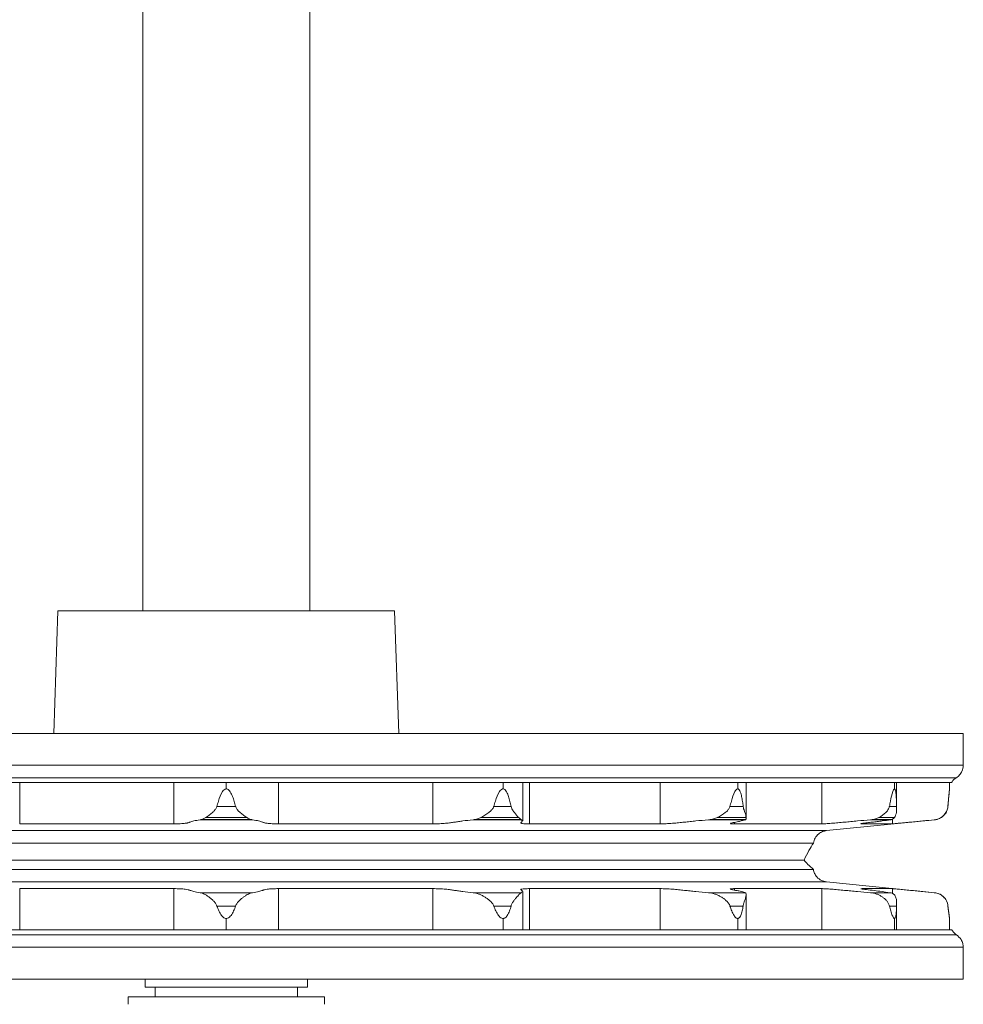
# Model space of a CAD drawing. Header units: millimetres. Extents: x -594 to 506, y -34 to 1753.
# Tile 4 of 8: x -418 to -226, y 1352 to 1553. Entities that reach past the tile are written whole.
import ezdxf

# ---------------------------------------------------------------- set-up
doc = ezdxf.new("R2010")
doc.units = ezdxf.units.MM

msp = doc.modelspace()

# ---------------------------------------------------------------- linework, layer by layer
at = {"color": 7, "linetype": 'Continuous', "lineweight": 15}
for p, q in [((-392.7, 1729.28), (-392.7, 1432.43)), ((-358.7, 1432.43), (-358.7, 1729.28)), ((-409.96, 1432.43), (-410.83, 1407.43)), ((-409.96, 1432.43), (-375.7, 1432.43)), ((-375.7, 1432.43), (-341.45, 1432.43)), ((-340.58, 1407.43), (-341.45, 1432.43)), ((-500.7, 1407.43), (-375.7, 1407.43)), ((-375.7, 1407.43), (-225.7, 1407.43)), ((-225.7, 1400.97), (-225.7, 1407.43)), ((-500.7, 1397.43), (-375.7, 1397.43)), ((-417.75, 1397.43), (-417.75, 1389.03)), ((-386.36, 1397.43), (-386.36, 1389.03)), ((-375.71, 1397.43), (-375.71, 1396.15)), ((-375.71, 1396.15), (-375.7, 1396.15)), ((-375.7, 1397.43), (-228.09, 1397.43)), ((-365.05, 1397.43), (-365.05, 1389.03)), ((-333.66, 1397.43), (-333.66, 1389.03)), ((-319.37, 1397.43), (-319.37, 1396.15)), ((-315.37, 1389.63), (-315.37, 1397.43)), ((-313.98, 1397.43), (-313.98, 1389.03)), ((-287.37, 1397.43), (-287.37, 1389.03)), ((-271.62, 1397.43), (-271.62, 1396.15)), ((-269.9, 1390.23), (-269.9, 1397.43)), ((-254.52, 1397.43), (-254.52, 1389.03)), ((-239.71, 1397.43), (-239.71, 1396.15)), ((-239.27, 1392.04), (-239.27, 1397.43)), ((-228.82, 1392.57), (-228.5, 1396.15)), ((-228.5, 1397.43), (-228.5, 1396.15)), ((-377.61, 1392.57), (-373.8, 1392.57)), ((-321.26, 1392.57), (-317.74, 1392.57)), ((-273.2, 1392.57), (-270.5, 1392.57)), ((-240.74, 1392.57), (-239.28, 1392.57)), ((-381.04, 1389.85), (-370.37, 1389.85)), ((-380.67, 1389.94), (-370.74, 1389.94)), ((-379.86, 1390.32), (-371.55, 1390.32)), ((-325.49, 1389.85), (-315.63, 1389.85)), ((-324.96, 1389.94), (-315.78, 1389.94)), ((-323.87, 1390.32), (-316.2, 1390.32)), ((-315.63, 1389.85), (-315.49, 1389.63)), ((-277.59, 1389.85), (-270.04, 1389.85)), ((-276.97, 1389.94), (-269.95, 1389.94)), ((-275.77, 1390.32), (-269.9, 1390.32)), ((-253.55, 1387.65), (-231.51, 1389.85)), ((-244.62, 1389.85), (-240.53, 1389.85)), ((-244.02, 1389.94), (-240.22, 1389.94)), ((-242.89, 1390.32), (-239.71, 1390.32)), ((-231.61, 1389.85), (-231.51, 1389.85)), ((-231.11, 1389.94), (-231.02, 1389.94)), ((-230.23, 1390.32), (-230.17, 1390.32)), ((-386.36, 1389.03), (-417.75, 1389.03)), ((-333.66, 1389.03), (-365.05, 1389.03)), ((-287.37, 1389.03), (-313.98, 1389.03)), ((-254.52, 1389.03), (-272.3, 1389.03)), ((-240.12, 1389.03), (-246.37, 1389.03)), ((-495.2, 1385.11), (-375.7, 1385.11)), ((-375.7, 1385.11), (-256.21, 1385.11)), ((-493.29, 1381.64), (-375.7, 1381.64)), ((-375.7, 1381.64), (-258.12, 1381.64)), ((-495.2, 1379.75), (-375.7, 1379.75)), ((-375.7, 1379.75), (-256.21, 1379.75)), ((-417.75, 1375.83), (-386.36, 1375.83)), ((-417.75, 1375.83), (-417.75, 1367.43)), ((-386.36, 1375.83), (-386.36, 1367.43)), ((-365.05, 1375.83), (-365.05, 1367.43)), ((-365.05, 1375.83), (-333.66, 1375.83)), ((-333.66, 1375.83), (-333.66, 1367.43)), ((-313.98, 1375.83), (-287.37, 1375.83)), ((-313.98, 1375.83), (-313.98, 1367.43)), ((-287.37, 1375.83), (-287.37, 1367.43)), ((-272.3, 1375.83), (-254.52, 1375.83)), ((-254.52, 1375.83), (-254.52, 1367.43)), ((-231.51, 1375.01), (-253.55, 1377.21)), ((-246.37, 1375.83), (-240.12, 1375.83)), ((-381.04, 1375.01), (-370.37, 1375.01)), ((-325.49, 1375.01), (-315.63, 1375.01)), ((-315.46, 1375.22), (-315.63, 1375.01)), ((-315.37, 1367.43), (-315.37, 1375.22)), ((-277.59, 1375.01), (-270.04, 1375.01)), ((-269.9, 1367.43), (-269.9, 1374.63)), ((-244.62, 1375.01), (-240.53, 1375.01)), ((-377.61, 1372.29), (-373.8, 1372.29)), ((-321.26, 1372.29), (-317.74, 1372.29)), ((-273.2, 1372.29), (-270.5, 1372.29)), ((-240.74, 1372.29), (-239.28, 1372.29)), ((-239.27, 1367.43), (-239.27, 1372.85)), ((-228.83, 1372.29), (-228.82, 1372.29)), ((-228.5, 1369.75), (-228.82, 1372.29)), ((-375.71, 1369.75), (-375.71, 1367.43)), ((-319.37, 1369.75), (-319.37, 1367.43)), ((-271.62, 1369.75), (-271.62, 1367.43)), ((-239.71, 1369.75), (-239.71, 1367.43)), ((-228.5, 1369.75), (-228.5, 1367.43)), ((-500.7, 1367.43), (-375.7, 1367.43)), ((-375.7, 1367.43), (-228.01, 1367.43)), ((-500.7, 1366.43), (-375.7, 1366.43)), ((-375.7, 1366.43), (-227.11, 1366.43)), ((-225.7, 1357.43), (-225.7, 1363.89)), ((-500.7, 1357.43), (-375.7, 1357.43)), ((-392.2, 1357.43), (-392.2, 1355.78)), ((-375.7, 1357.43), (-225.7, 1357.43)), ((-359.2, 1355.78), (-359.2, 1357.43)), ((-392.2, 1355.78), (-375.7, 1355.78)), ((-390.2, 1355.78), (-390.2, 1353.78)), ((-375.7, 1355.78), (-359.2, 1355.78)), ((-361.2, 1353.78), (-361.2, 1355.78)), ((-395.7, 1353.78), (-395.7, 1352.28)), ((-395.7, 1353.78), (-375.7, 1353.78)), ((-375.7, 1353.78), (-355.7, 1353.78)), ((-355.7, 1352.28), (-355.7, 1353.78))]:
    msp.add_line(p, q, dxfattribs=at)
at = {"color": 8, "linetype": 'Continuous', "lineweight": 15}
for p, q in [((-500.7, 1400.97), (-375.7, 1400.97)), ((-375.7, 1400.97), (-225.7, 1400.97)), ((-500.7, 1398.43), (-375.7, 1398.43)), ((-375.7, 1398.43), (-227.11, 1398.43)), ((-228.83, 1392.57), (-228.82, 1392.57)), ((-240.12, 1390), (-240.12, 1389.03)), ((-497.86, 1387.65), (-375.7, 1387.65)), ((-375.7, 1387.65), (-253.55, 1387.65)), ((-272.3, 1389.32), (-272.3, 1389.03)), ((-497.86, 1377.21), (-375.7, 1377.21)), ((-375.7, 1377.21), (-253.55, 1377.21)), ((-272.3, 1375.83), (-272.3, 1375.54)), ((-240.12, 1375.83), (-240.12, 1374.79)), ((-231.61, 1375.01), (-231.51, 1375.01)), ((-500.7, 1363.89), (-375.7, 1363.89)), ((-375.7, 1363.89), (-225.7, 1363.89))]:
    msp.add_line(p, q, dxfattribs=at)
at = {"color": 7, "linetype": 'Continuous', "lineweight": 15, "flags": 128}
msp.add_lwpolyline([(-228.5, 1396.15), (-228.5, 1396.15)], dxfattribs=at)
at = {"color": 7, "linetype": 'Continuous', "lineweight": 15}
for points, knots in [([(-227.11, 1398.43), (-226.88, 1398.6), (-226.42, 1398.95), (-225.85, 1399.82), (-225.76, 1400.54), (-225.7, 1400.97)], [0, 0, 0, 0, 0.287212, 0.575154, 1, 1, 1, 1]), ([(-228.09, 1397.39), (-228.06, 1397.46), (-227.85, 1397.89), (-227.45, 1398.19), (-227.11, 1398.43)], [0, 0, 0, 0, 0.161151, 1, 1, 1, 1]), ([(-375.71, 1396.15), (-375.77, 1396.14), (-375.93, 1396.12), (-376.21, 1395.94), (-376.82, 1395.18), (-377.23, 1393.98), (-377.51, 1392.94), (-377.61, 1392.57)], [0, 0, 0, 0, 0.048597, 0.111797, 0.228893, 0.731518, 1, 1, 1, 1]), ([(-375.7, 1396.15), (-375.61, 1396.15), (-375.53, 1396.12), (-375.37, 1396.05), (-375.29, 1395.99), (-375.1, 1395.81), (-374.99, 1395.67), (-374.8, 1395.37), (-374.71, 1395.22), (-374.56, 1394.9), (-374.49, 1394.74), (-374.3, 1394.26), (-374.19, 1393.92), (-373.98, 1393.25), (-373.89, 1392.91), (-373.8, 1392.57)], [0, 0, 0, 0, 0.0625, 0.0625, 0.125, 0.125, 0.25, 0.25, 0.375, 0.375, 0.5, 0.5, 0.75, 0.75, 1, 1, 1, 1]), ([(-319.37, 1396.15), (-319.44, 1396.14), (-319.58, 1396.12), (-319.85, 1395.94), (-320.43, 1395.18), (-320.85, 1393.98), (-321.15, 1392.94), (-321.26, 1392.57)], [0, 0, 0, 0, 0.048597, 0.111797, 0.228893, 0.731518, 1, 1, 1, 1]), ([(-319.37, 1396.15), (-319.29, 1396.15), (-319.21, 1396.12), (-319.07, 1396.05), (-319, 1395.99), (-318.82, 1395.81), (-318.73, 1395.67), (-318.56, 1395.37), (-318.49, 1395.22), (-318.36, 1394.9), (-318.3, 1394.74), (-318.14, 1394.26), (-318.05, 1393.92), (-317.88, 1393.25), (-317.81, 1392.91), (-317.74, 1392.57)], [0, 0, 0, 0, 0.0625, 0.0625, 0.125, 0.125, 0.25, 0.25, 0.375, 0.375, 0.5, 0.5, 0.75, 0.75, 1, 1, 1, 1]), ([(-271.62, 1396.15), (-271.67, 1396.14), (-271.78, 1396.12), (-271.99, 1395.94), (-272.47, 1395.18), (-272.83, 1393.98), (-273.1, 1392.94), (-273.2, 1392.57)], [0, 0, 0, 0, 0.048596, 0.111797, 0.228893, 0.731518, 1, 1, 1, 1]), ([(-271.62, 1396.15), (-271.56, 1396.15), (-271.49, 1396.12), (-271.39, 1396.05), (-271.34, 1395.99), (-271.21, 1395.81), (-271.14, 1395.67), (-271.03, 1395.37), (-270.98, 1395.22), (-270.89, 1394.9), (-270.85, 1394.74), (-270.75, 1394.26), (-270.69, 1393.92), (-270.59, 1393.25), (-270.54, 1392.91), (-270.5, 1392.57)], [0, 0, 0, 0, 0.0625, 0.0625, 0.125, 0.125, 0.25, 0.25, 0.375, 0.375, 0.5, 0.5, 0.75, 0.75, 1, 1, 1, 1]), ([(-239.71, 1396.15), (-239.74, 1396.14), (-239.8, 1396.12), (-239.92, 1395.94), (-240.22, 1395.18), (-240.47, 1393.98), (-240.67, 1392.94), (-240.74, 1392.57)], [0, 0, 0, 0, 0.048597, 0.111797, 0.228893, 0.731519, 1, 1, 1, 1]), ([(-239.71, 1396.15), (-239.68, 1396.15), (-239.64, 1396.12), (-239.59, 1396.05), (-239.57, 1395.99), (-239.5, 1395.81), (-239.48, 1395.67), (-239.43, 1395.37), (-239.41, 1395.22), (-239.38, 1394.9), (-239.36, 1394.74), (-239.33, 1394.26), (-239.32, 1393.92), (-239.29, 1393.25), (-239.29, 1392.91), (-239.28, 1392.57)], [0, 0, 0, 0, 0.0625, 0.0625, 0.125, 0.125, 0.25, 0.25, 0.375, 0.375, 0.5, 0.5, 0.75, 0.75, 1, 1, 1, 1]), ([(-228.5, 1396.15), (-228.51, 1396.14), (-228.51, 1396.12), (-228.52, 1395.94), (-228.59, 1395.18), (-228.7, 1393.98), (-228.8, 1392.94), (-228.83, 1392.57)], [0, 0, 0, 0, 0.048597, 0.111797, 0.228893, 0.731518, 1, 1, 1, 1]), ([(-379.86, 1390.32), (-379.41, 1390.62), (-378.78, 1391.04), (-378.04, 1391.8), (-377.72, 1392.23), (-377.63, 1392.5), (-377.61, 1392.57)], [0, 0, 0, 0, 0.5410365, 0.7624638, 0.9357988, 1, 1, 1, 1]), ([(-371.55, 1390.32), (-372, 1390.62), (-372.63, 1391.04), (-373.37, 1391.8), (-373.69, 1392.23), (-373.78, 1392.5), (-373.8, 1392.57)], [0, 0, 0, 0, 0.5410365, 0.7624638, 0.9357988, 1, 1, 1, 1]), ([(-323.87, 1390.32), (-323.32, 1390.62), (-322.54, 1391.04), (-321.72, 1391.8), (-321.38, 1392.23), (-321.28, 1392.5), (-321.26, 1392.57)], [0, 0, 0, 0, 0.541036, 0.762463, 0.935799, 1, 1, 1, 1]), ([(-316.2, 1390.32), (-316.47, 1390.62), (-316.86, 1391.04), (-317.41, 1391.8), (-317.65, 1392.23), (-317.72, 1392.5), (-317.74, 1392.57)], [0, 0, 0, 0, 0.541035, 0.762464, 0.935798, 1, 1, 1, 1]), ([(-275.77, 1390.32), (-275.2, 1390.62), (-274.39, 1391.04), (-273.62, 1391.8), (-273.3, 1392.23), (-273.22, 1392.5), (-273.2, 1392.57)], [0, 0, 0, 0, 0.541037, 0.762463, 0.935798, 1, 1, 1, 1]), ([(-269.9, 1390.32), (-269.96, 1390.62), (-270.04, 1391.04), (-270.32, 1391.8), (-270.45, 1392.23), (-270.49, 1392.5), (-270.5, 1392.57)], [0, 0, 0, 0, 0.541037, 0.762463, 0.935798, 1, 1, 1, 1]), ([(-242.89, 1390.32), (-242.38, 1390.62), (-241.67, 1391.04), (-241.06, 1391.8), (-240.82, 1392.23), (-240.76, 1392.5), (-240.74, 1392.57)], [0, 0, 0, 0, 0.541035, 0.762464, 0.935798, 1, 1, 1, 1]), ([(-239.71, 1390.32), (-239.55, 1390.62), (-239.31, 1391.04), (-239.27, 1391.8), (-239.28, 1392.23), (-239.28, 1392.5), (-239.28, 1392.57)], [0, 0, 0, 0, 0.541036, 0.762463, 0.935799, 1, 1, 1, 1]), ([(-230.23, 1390.32), (-229.86, 1390.62), (-229.35, 1391.04), (-228.99, 1391.8), (-228.87, 1392.23), (-228.84, 1392.5), (-228.83, 1392.57)], [0, 0, 0, 0, 0.5410365, 0.7624638, 0.9357988, 1, 1, 1, 1]), ([(-230.17, 1390.32), (-229.96, 1390.48), (-229.55, 1390.8), (-229.02, 1391.56), (-228.89, 1392.19), (-228.82, 1392.57)], [0, 0, 0, 0, 0.288653, 0.575634, 1, 1, 1, 1]), ([(-381.04, 1389.85), (-381.55, 1389.78), (-381.96, 1389.7), (-382.44, 1389.58), (-382.59, 1389.54), (-382.85, 1389.46), (-382.96, 1389.41), (-383.14, 1389.35), (-383.2, 1389.33), (-383.32, 1389.29), (-383.39, 1389.27), (-383.53, 1389.23), (-383.6, 1389.21), (-383.79, 1389.17), (-383.91, 1389.15), (-384.17, 1389.12), (-384.33, 1389.1), (-384.68, 1389.07), (-384.87, 1389.06), (-385.27, 1389.05), (-385.48, 1389.04), (-385.91, 1389.03), (-386.13, 1389.03), (-386.36, 1389.03)], [0, 0, 0, 0, 0.25, 0.25, 0.375, 0.375, 0.5, 0.5, 0.5625, 0.5625, 0.625, 0.625, 0.6875, 0.6875, 0.75, 0.75, 0.8125, 0.8125, 0.875, 0.875, 0.9375, 0.9375, 1, 1, 1, 1]), ([(-381.04, 1389.85), (-380.99, 1389.86), (-380.91, 1389.87), (-380.78, 1389.9), (-380.71, 1389.93), (-380.67, 1389.94)], [0, 0, 0, 0, 0.401834, 0.700673, 1, 1, 1, 1]), ([(-380.67, 1389.94), (-380.57, 1389.98), (-380.4, 1390.06), (-380.12, 1390.18), (-379.95, 1390.28), (-379.86, 1390.32)], [0, 0, 0, 0, 0.374865, 0.686913, 1, 1, 1, 1]), ([(-370.74, 1389.94), (-370.84, 1389.98), (-371.01, 1390.06), (-371.29, 1390.18), (-371.46, 1390.28), (-371.55, 1390.32)], [0, 0, 0, 0, 0.374865, 0.686913, 1, 1, 1, 1]), ([(-370.37, 1389.85), (-370.42, 1389.86), (-370.5, 1389.87), (-370.63, 1389.9), (-370.7, 1389.93), (-370.74, 1389.94)], [0, 0, 0, 0, 0.401834, 0.700673, 1, 1, 1, 1]), ([(-370.37, 1389.85), (-369.86, 1389.78), (-369.45, 1389.7), (-368.96, 1389.58), (-368.82, 1389.54), (-368.56, 1389.46), (-368.45, 1389.41), (-368.27, 1389.35), (-368.21, 1389.33), (-368.09, 1389.29), (-368.02, 1389.27), (-367.88, 1389.23), (-367.81, 1389.21), (-367.62, 1389.17), (-367.5, 1389.15), (-367.24, 1389.12), (-367.08, 1389.1), (-366.73, 1389.07), (-366.54, 1389.06), (-366.14, 1389.05), (-365.93, 1389.04), (-365.5, 1389.03), (-365.28, 1389.03), (-365.05, 1389.03)], [0, 0, 0, 0, 0.25, 0.25, 0.375, 0.375, 0.5, 0.5, 0.5625, 0.5625, 0.625, 0.625, 0.6875, 0.6875, 0.75, 0.75, 0.8125, 0.8125, 0.875, 0.875, 0.9375, 0.9375, 1, 1, 1, 1]), ([(-325.49, 1389.85), (-326.24, 1389.78), (-326.92, 1389.7), (-327.84, 1389.58), (-328.13, 1389.54), (-328.69, 1389.46), (-328.97, 1389.41), (-329.38, 1389.35), (-329.51, 1389.33), (-329.79, 1389.29), (-329.93, 1389.27), (-330.22, 1389.23), (-330.37, 1389.21), (-330.69, 1389.17), (-330.87, 1389.15), (-331.26, 1389.12), (-331.46, 1389.1), (-331.89, 1389.07), (-332.11, 1389.06), (-332.56, 1389.05), (-332.79, 1389.04), (-333.23, 1389.03), (-333.45, 1389.03), (-333.66, 1389.03)], [0, 0, 0, 0, 0.25, 0.25, 0.375, 0.375, 0.5, 0.5, 0.5625, 0.5625, 0.625, 0.625, 0.6875, 0.6875, 0.75, 0.75, 0.8125, 0.8125, 0.875, 0.875, 0.9375, 0.9375, 1, 1, 1, 1]), ([(-325.49, 1389.85), (-325.42, 1389.86), (-325.3, 1389.87), (-325.12, 1389.9), (-325.01, 1389.93), (-324.96, 1389.94)], [0, 0, 0, 0, 0.401822, 0.700667, 1, 1, 1, 1]), ([(-324.96, 1389.94), (-324.82, 1389.98), (-324.58, 1390.06), (-324.21, 1390.18), (-323.98, 1390.28), (-323.87, 1390.32)], [0, 0, 0, 0, 0.374867, 0.686914, 1, 1, 1, 1]), ([(-315.78, 1389.94), (-315.83, 1389.98), (-315.91, 1390.06), (-316.05, 1390.18), (-316.15, 1390.28), (-316.2, 1390.32)], [0, 0, 0, 0, 0.374865, 0.686909, 1, 1, 1, 1]), ([(-315.43, 1389.53), (-315.5, 1389.46), (-315.64, 1389.34), (-315.87, 1389.17), (-315.45, 1389.08), (-314.82, 1389.04), (-314.26, 1389.03), (-313.98, 1389.03)], [0, 0, 0, 0, 0.315013, 0.576446, 0.71863, 0.860119, 1, 1, 1, 1]), ([(-315.63, 1389.85), (-315.65, 1389.86), (-315.68, 1389.87), (-315.73, 1389.9), (-315.77, 1389.93), (-315.78, 1389.94)], [0, 0, 0, 0, 0.401825, 0.700679, 1, 1, 1, 1]), ([(-277.59, 1389.85), (-278.47, 1389.78), (-279.3, 1389.7), (-280.52, 1389.58), (-280.91, 1389.54), (-281.7, 1389.46), (-282.08, 1389.41), (-282.66, 1389.35), (-282.85, 1389.33), (-283.24, 1389.29), (-283.44, 1389.27), (-283.83, 1389.23), (-284.03, 1389.21), (-284.45, 1389.17), (-284.67, 1389.15), (-285.11, 1389.12), (-285.33, 1389.1), (-285.77, 1389.07), (-285.99, 1389.06), (-286.42, 1389.05), (-286.62, 1389.04), (-287.01, 1389.03), (-287.2, 1389.03), (-287.37, 1389.03)], [0, 0, 0, 0, 0.25, 0.25, 0.375, 0.375, 0.5, 0.5, 0.5625, 0.5625, 0.625, 0.625, 0.6875, 0.6875, 0.75, 0.75, 0.8125, 0.8125, 0.875, 0.875, 0.9375, 0.9375, 1, 1, 1, 1]), ([(-277.59, 1389.85), (-277.51, 1389.86), (-277.36, 1389.87), (-277.15, 1389.9), (-277.03, 1389.93), (-276.97, 1389.94)], [0, 0, 0, 0, 0.401831, 0.700673, 1, 1, 1, 1]), ([(-276.97, 1389.94), (-276.82, 1389.98), (-276.54, 1390.06), (-276.14, 1390.18), (-275.9, 1390.28), (-275.77, 1390.32)], [0, 0, 0, 0, 0.374866, 0.686914, 1, 1, 1, 1]), ([(-270.04, 1389.85), (-270.38, 1389.74), (-270.94, 1389.58), (-272.21, 1389.34), (-273.07, 1389.18), (-273.08, 1389.12), (-273.08, 1389.11)], [0, 0, 0, 0, 0.437145, 0.702427, 0.922587, 1, 1, 1, 1]), ([(-270.04, 1389.85), (-270.02, 1389.86), (-270, 1389.87), (-269.97, 1389.9), (-269.96, 1389.93), (-269.95, 1389.94)], [0, 0, 0, 0, 0.401831, 0.700673, 1, 1, 1, 1]), ([(-269.95, 1389.94), (-269.94, 1389.98), (-269.91, 1390.06), (-269.89, 1390.18), (-269.9, 1390.28), (-269.9, 1390.32)], [0, 0, 0, 0, 0.374866, 0.686914, 1, 1, 1, 1]), ([(-244.62, 1389.85), (-245.49, 1389.78), (-246.37, 1389.7), (-247.69, 1389.58), (-248.13, 1389.54), (-249.01, 1389.46), (-249.45, 1389.41), (-250.11, 1389.35), (-250.33, 1389.33), (-250.77, 1389.29), (-250.99, 1389.27), (-251.43, 1389.23), (-251.65, 1389.21), (-252.1, 1389.17), (-252.32, 1389.15), (-252.75, 1389.12), (-252.96, 1389.1), (-253.35, 1389.07), (-253.53, 1389.06), (-253.86, 1389.05), (-254.02, 1389.04), (-254.3, 1389.03), (-254.42, 1389.03), (-254.52, 1389.03)], [0, 0, 0, 0, 0.25, 0.25, 0.375, 0.375, 0.5, 0.5, 0.5625, 0.5625, 0.625, 0.625, 0.6875, 0.6875, 0.75, 0.75, 0.8125, 0.8125, 0.875, 0.875, 0.9375, 0.9375, 1, 1, 1, 1]), ([(-240.53, 1389.85), (-241.01, 1389.78), (-241.58, 1389.7), (-242.53, 1389.58), (-242.86, 1389.54), (-243.55, 1389.46), (-243.9, 1389.41), (-244.42, 1389.35), (-244.59, 1389.33), (-244.94, 1389.29), (-245.11, 1389.27), (-245.45, 1389.23), (-245.61, 1389.21), (-245.91, 1389.17), (-246.04, 1389.15), (-246.27, 1389.12), (-246.36, 1389.1), (-246.48, 1389.07), (-246.51, 1389.06), (-246.54, 1389.05), (-246.54, 1389.04), (-246.48, 1389.03), (-246.44, 1389.03), (-246.37, 1389.03)], [0, 0, 0, 0, 0.25, 0.25, 0.375, 0.375, 0.5, 0.5, 0.5625, 0.5625, 0.625, 0.625, 0.6875, 0.6875, 0.75, 0.75, 0.8125, 0.8125, 0.875, 0.875, 0.9375, 0.9375, 1, 1, 1, 1]), ([(-244.62, 1389.85), (-244.54, 1389.86), (-244.4, 1389.87), (-244.19, 1389.9), (-244.08, 1389.93), (-244.02, 1389.94)], [0, 0, 0, 0, 0.401825, 0.700679, 1, 1, 1, 1]), ([(-244.02, 1389.94), (-243.87, 1389.98), (-243.61, 1390.06), (-243.23, 1390.18), (-243, 1390.28), (-242.89, 1390.32)], [0, 0, 0, 0, 0.374865, 0.686909, 1, 1, 1, 1]), ([(-240.53, 1389.85), (-240.49, 1389.86), (-240.41, 1389.87), (-240.31, 1389.9), (-240.25, 1389.93), (-240.22, 1389.94)], [0, 0, 0, 0, 0.401822, 0.700667, 1, 1, 1, 1]), ([(-240.22, 1389.94), (-240.15, 1389.98), (-240.02, 1390.06), (-239.85, 1390.18), (-239.76, 1390.28), (-239.71, 1390.32)], [0, 0, 0, 0, 0.374867, 0.686914, 1, 1, 1, 1]), ([(-231.61, 1389.85), (-232.34, 1389.78), (-233.12, 1389.7), (-234.35, 1389.58), (-234.77, 1389.54), (-235.62, 1389.46), (-236.04, 1389.41), (-236.68, 1389.35), (-236.9, 1389.33), (-237.32, 1389.29), (-237.54, 1389.27), (-237.95, 1389.23), (-238.16, 1389.21), (-238.56, 1389.17), (-238.76, 1389.15), (-239.11, 1389.12), (-239.27, 1389.1), (-239.55, 1389.07), (-239.67, 1389.06), (-239.86, 1389.05), (-239.94, 1389.04), (-240.06, 1389.03), (-240.11, 1389.03), (-240.12, 1389.03)], [0, 0, 0, 0, 0.25, 0.25, 0.375, 0.375, 0.5, 0.5, 0.5625, 0.5625, 0.625, 0.625, 0.6875, 0.6875, 0.75, 0.75, 0.8125, 0.8125, 0.875, 0.875, 0.9375, 0.9375, 1, 1, 1, 1]), ([(-231.61, 1389.85), (-231.54, 1389.86), (-231.42, 1389.87), (-231.25, 1389.9), (-231.16, 1389.93), (-231.11, 1389.94)], [0, 0, 0, 0, 0.401834, 0.700673, 1, 1, 1, 1]), ([(-231.51, 1389.85), (-231.42, 1389.86), (-231.26, 1389.88), (-231.1, 1389.92), (-231.02, 1389.94)], [0, 0, 0, 0, 0.553656, 1, 1, 1, 1]), ([(-231.11, 1389.94), (-230.99, 1389.98), (-230.78, 1390.06), (-230.48, 1390.18), (-230.31, 1390.28), (-230.23, 1390.32)], [0, 0, 0, 0, 0.374865, 0.686913, 1, 1, 1, 1]), ([(-231.02, 1389.94), (-230.86, 1390), (-230.57, 1390.11), (-230.29, 1390.26), (-230.17, 1390.32)], [0, 0, 0, 0, 0.5595846, 1, 1, 1, 1]), ([(-273.1, 1389.09), (-273.03, 1389.07), (-272.89, 1389.04), (-272.5, 1389.03), (-272.3, 1389.03)], [0, 0, 0, 0, 0.502852, 1, 1, 1, 1]), ([(-256.21, 1385.11), (-256.12, 1385.46), (-255.93, 1386.18), (-255.23, 1386.98), (-254.39, 1387.49), (-253.82, 1387.59), (-253.55, 1387.65)], [0, 0, 0, 0, 0.2731636, 0.5616786, 0.7868336, 1, 1, 1, 1]), ([(-258.12, 1381.64), (-257.8, 1382.31), (-257.22, 1383.5), (-256.52, 1384.61), (-256.21, 1385.11)], [0, 0, 0, 0, 0.559996, 1, 1, 1, 1]), ([(-256.21, 1379.75), (-256.59, 1380.09), (-257.26, 1380.68), (-257.86, 1381.35), (-258.12, 1381.64)], [0, 0, 0, 0, 0.5599962, 1, 1, 1, 1]), ([(-253.55, 1377.21), (-253.9, 1377.29), (-254.63, 1377.44), (-255.47, 1378.11), (-256.02, 1378.91), (-256.15, 1379.48), (-256.21, 1379.75)], [0, 0, 0, 0, 0.273156, 0.561674, 0.786833, 1, 1, 1, 1]), ([(-386.36, 1375.83), (-386.13, 1375.83), (-385.91, 1375.83), (-385.49, 1375.82), (-385.28, 1375.81), (-384.88, 1375.79), (-384.69, 1375.78), (-384.34, 1375.76), (-384.18, 1375.74), (-383.77, 1375.69), (-383.6, 1375.65), (-383.39, 1375.59), (-383.32, 1375.57), (-383.2, 1375.53), (-383.14, 1375.51), (-382.97, 1375.44), (-382.85, 1375.4), (-382.59, 1375.32), (-382.45, 1375.28), (-381.96, 1375.16), (-381.55, 1375.08), (-381.04, 1375.01)], [0, 0, 0, 0, 0.0625, 0.0625, 0.125, 0.125, 0.1875, 0.1875, 0.25, 0.25, 0.375, 0.375, 0.4375, 0.4375, 0.5, 0.5, 0.625, 0.625, 0.75, 0.75, 1, 1, 1, 1]), ([(-365.05, 1375.83), (-365.28, 1375.83), (-365.49, 1375.83), (-365.92, 1375.82), (-366.13, 1375.81), (-366.53, 1375.79), (-366.72, 1375.78), (-367.07, 1375.76), (-367.23, 1375.74), (-367.64, 1375.69), (-367.81, 1375.65), (-368.02, 1375.59), (-368.09, 1375.57), (-368.21, 1375.53), (-368.27, 1375.51), (-368.44, 1375.44), (-368.56, 1375.4), (-368.82, 1375.32), (-368.96, 1375.28), (-369.45, 1375.16), (-369.86, 1375.08), (-370.37, 1375.01)], [0, 0, 0, 0, 0.0625, 0.0625, 0.125, 0.125, 0.1875, 0.1875, 0.25, 0.25, 0.375, 0.375, 0.4375, 0.4375, 0.5, 0.5, 0.625, 0.625, 0.75, 0.75, 1, 1, 1, 1]), ([(-333.66, 1375.83), (-333.45, 1375.83), (-333.23, 1375.83), (-332.79, 1375.82), (-332.56, 1375.81), (-332.12, 1375.79), (-331.9, 1375.78), (-331.47, 1375.76), (-331.26, 1375.74), (-330.69, 1375.69), (-330.36, 1375.65), (-329.93, 1375.59), (-329.79, 1375.57), (-329.51, 1375.53), (-329.38, 1375.51), (-328.97, 1375.44), (-328.69, 1375.4), (-328.13, 1375.32), (-327.84, 1375.28), (-326.92, 1375.16), (-326.24, 1375.08), (-325.49, 1375.01)], [0, 0, 0, 0, 0.0625, 0.0625, 0.125, 0.125, 0.1875, 0.1875, 0.25, 0.25, 0.375, 0.375, 0.4375, 0.4375, 0.5, 0.5, 0.625, 0.625, 0.75, 0.75, 1, 1, 1, 1]), ([(-313.98, 1375.83), (-314.3, 1375.83), (-314.96, 1375.82), (-315.62, 1375.76), (-315.85, 1375.65), (-315.63, 1375.49), (-315.48, 1375.36), (-315.4, 1375.3)], [0, 0, 0, 0, 0.1577428, 0.3156958, 0.4582575, 0.7285633, 1, 1, 1, 1]), ([(-287.37, 1375.83), (-287.2, 1375.83), (-287.01, 1375.83), (-286.63, 1375.82), (-286.42, 1375.81), (-286, 1375.79), (-285.78, 1375.78), (-285.34, 1375.76), (-285.11, 1375.74), (-284.45, 1375.69), (-284.03, 1375.65), (-283.44, 1375.59), (-283.24, 1375.57), (-282.86, 1375.53), (-282.66, 1375.51), (-282.08, 1375.44), (-281.7, 1375.4), (-280.92, 1375.32), (-280.52, 1375.28), (-279.3, 1375.16), (-278.46, 1375.08), (-277.59, 1375.01)], [0, 0, 0, 0, 0.0625, 0.0625, 0.125, 0.125, 0.1875, 0.1875, 0.25, 0.25, 0.375, 0.375, 0.4375, 0.4375, 0.5, 0.5, 0.625, 0.625, 0.75, 0.75, 1, 1, 1, 1]), ([(-272.3, 1375.83), (-272.45, 1375.83), (-272.57, 1375.83), (-272.79, 1375.82), (-272.88, 1375.81), (-273.03, 1375.79), (-273.08, 1375.78), (-273.13, 1375.76), (-273.13, 1375.74), (-273.04, 1375.69), (-272.87, 1375.65), (-272.58, 1375.59), (-272.47, 1375.57), (-272.25, 1375.53), (-272.14, 1375.51), (-271.82, 1375.44), (-271.6, 1375.4), (-271.18, 1375.32), (-270.99, 1375.28), (-270.46, 1375.16), (-270.19, 1375.08), (-270.04, 1375.01)], [0, 0, 0, 0, 0.0625, 0.0625, 0.125, 0.125, 0.1875, 0.1875, 0.25, 0.25, 0.375, 0.375, 0.4375, 0.4375, 0.5, 0.5, 0.625, 0.625, 0.75, 0.75, 1, 1, 1, 1]), ([(-254.52, 1375.83), (-254.42, 1375.83), (-254.3, 1375.83), (-254.02, 1375.82), (-253.87, 1375.81), (-253.53, 1375.79), (-253.35, 1375.78), (-252.97, 1375.76), (-252.76, 1375.74), (-252.11, 1375.69), (-251.66, 1375.65), (-251, 1375.59), (-250.78, 1375.57), (-250.34, 1375.53), (-250.12, 1375.51), (-249.45, 1375.44), (-249.01, 1375.4), (-248.13, 1375.32), (-247.69, 1375.28), (-246.36, 1375.16), (-245.49, 1375.08), (-244.62, 1375.01)], [0, 0, 0, 0, 0.0625, 0.0625, 0.125, 0.125, 0.1875, 0.1875, 0.25, 0.25, 0.375, 0.375, 0.4375, 0.4375, 0.5, 0.5, 0.625, 0.625, 0.75, 0.75, 1, 1, 1, 1]), ([(-246.53, 1375.81), (-246.53, 1375.81), (-246.59, 1375.8), (-246.38, 1375.76), (-245.59, 1375.65), (-244.26, 1375.49), (-242.3, 1375.25), (-241.21, 1375.1), (-240.53, 1375.01)], [0, 0, 0, 0, 0.005669, 0.12708, 0.23666, 0.444431, 0.653071, 1, 1, 1, 1]), ([(-240.12, 1375.83), (-240.11, 1375.83), (-240.06, 1375.83), (-239.94, 1375.82), (-239.86, 1375.81), (-239.67, 1375.79), (-239.55, 1375.78), (-239.28, 1375.76), (-239.12, 1375.74), (-238.59, 1375.69), (-238.17, 1375.65), (-237.54, 1375.59), (-237.33, 1375.57), (-236.9, 1375.53), (-236.69, 1375.51), (-236.05, 1375.44), (-235.62, 1375.4), (-234.77, 1375.32), (-234.35, 1375.28), (-233.12, 1375.16), (-232.34, 1375.08), (-231.61, 1375.01)], [0, 0, 0, 0, 0.0625, 0.0625, 0.125, 0.125, 0.1875, 0.1875, 0.25, 0.25, 0.375, 0.375, 0.4375, 0.4375, 0.5, 0.5, 0.625, 0.625, 0.75, 0.75, 1, 1, 1, 1]), ([(-377.61, 1372.29), (-377.64, 1372.4), (-377.68, 1372.5), (-377.79, 1372.7), (-377.85, 1372.79), (-378.05, 1373.06), (-378.2, 1373.22), (-378.5, 1373.52), (-378.66, 1373.67), (-378.97, 1373.93), (-379.13, 1374.05), (-379.44, 1374.28), (-379.6, 1374.38), (-379.9, 1374.57), (-380.06, 1374.66), (-380.5, 1374.87), (-380.78, 1374.97), (-381.04, 1375.01)], [0, 0, 0, 0, 0.0625, 0.0625, 0.125, 0.125, 0.25, 0.25, 0.375, 0.375, 0.5, 0.5, 0.625, 0.625, 0.75, 0.75, 1, 1, 1, 1]), ([(-373.8, 1372.29), (-373.77, 1372.4), (-373.73, 1372.5), (-373.62, 1372.7), (-373.56, 1372.79), (-373.36, 1373.06), (-373.21, 1373.22), (-372.91, 1373.52), (-372.75, 1373.67), (-372.44, 1373.93), (-372.28, 1374.05), (-371.97, 1374.28), (-371.81, 1374.38), (-371.51, 1374.57), (-371.35, 1374.66), (-370.91, 1374.87), (-370.63, 1374.97), (-370.37, 1375.01)], [0, 0, 0, 0, 0.0625, 0.0625, 0.125, 0.125, 0.25, 0.25, 0.375, 0.375, 0.5, 0.5, 0.625, 0.625, 0.75, 0.75, 1, 1, 1, 1]), ([(-321.26, 1372.29), (-321.29, 1372.4), (-321.34, 1372.5), (-321.45, 1372.7), (-321.52, 1372.79), (-321.73, 1373.06), (-321.89, 1373.22), (-322.23, 1373.52), (-322.41, 1373.67), (-322.78, 1373.93), (-322.97, 1374.05), (-323.35, 1374.28), (-323.54, 1374.38), (-323.93, 1374.57), (-324.13, 1374.66), (-324.72, 1374.87), (-325.1, 1374.97), (-325.49, 1375.01)], [0, 0, 0, 0, 0.0625, 0.0625, 0.125, 0.125, 0.25, 0.25, 0.375, 0.375, 0.5, 0.5, 0.625, 0.625, 0.75, 0.75, 1, 1, 1, 1]), ([(-317.74, 1372.29), (-317.72, 1372.4), (-317.68, 1372.5), (-317.6, 1372.7), (-317.55, 1372.79), (-317.4, 1373.06), (-317.29, 1373.22), (-317.07, 1373.52), (-316.96, 1373.67), (-316.74, 1373.93), (-316.64, 1374.05), (-316.44, 1374.28), (-316.35, 1374.38), (-316.17, 1374.57), (-316.09, 1374.66), (-315.86, 1374.87), (-315.73, 1374.97), (-315.63, 1375.01)], [0, 0, 0, 0, 0.0625, 0.0625, 0.125, 0.125, 0.25, 0.25, 0.375, 0.375, 0.5, 0.5, 0.625, 0.625, 0.75, 0.75, 1, 1, 1, 1]), ([(-273.2, 1372.29), (-273.22, 1372.4), (-273.27, 1372.5), (-273.37, 1372.7), (-273.43, 1372.79), (-273.63, 1373.06), (-273.78, 1373.22), (-274.11, 1373.52), (-274.28, 1373.67), (-274.65, 1373.93), (-274.83, 1374.05), (-275.22, 1374.28), (-275.42, 1374.38), (-275.84, 1374.57), (-276.05, 1374.66), (-276.69, 1374.87), (-277.13, 1374.97), (-277.59, 1375.01)], [0, 0, 0, 0, 0.0625, 0.0625, 0.125, 0.125, 0.25, 0.25, 0.375, 0.375, 0.5, 0.5, 0.625, 0.625, 0.75, 0.75, 1, 1, 1, 1]), ([(-270.5, 1372.29), (-270.49, 1372.4), (-270.47, 1372.5), (-270.42, 1372.7), (-270.4, 1372.79), (-270.31, 1373.06), (-270.26, 1373.22), (-270.15, 1373.52), (-270.11, 1373.67), (-270.02, 1373.93), (-269.99, 1374.05), (-269.94, 1374.28), (-269.92, 1374.38), (-269.9, 1374.57), (-269.89, 1374.66), (-269.91, 1374.87), (-269.96, 1374.97), (-270.04, 1375.01)], [0, 0, 0, 0, 0.0625, 0.0625, 0.125, 0.125, 0.25, 0.25, 0.375, 0.375, 0.5, 0.5, 0.625, 0.625, 0.75, 0.75, 1, 1, 1, 1]), ([(-240.74, 1372.29), (-240.76, 1372.4), (-240.79, 1372.5), (-240.87, 1372.7), (-240.92, 1372.79), (-241.07, 1373.06), (-241.19, 1373.22), (-241.45, 1373.52), (-241.59, 1373.67), (-241.9, 1373.93), (-242.06, 1374.05), (-242.4, 1374.28), (-242.57, 1374.38), (-242.95, 1374.57), (-243.14, 1374.66), (-243.75, 1374.87), (-244.17, 1374.97), (-244.62, 1375.01)], [0, 0, 0, 0, 0.0625, 0.0625, 0.125, 0.125, 0.25, 0.25, 0.375, 0.375, 0.5, 0.5, 0.625, 0.625, 0.75, 0.75, 1, 1, 1, 1]), ([(-239.28, 1372.29), (-239.28, 1372.4), (-239.28, 1372.5), (-239.27, 1372.7), (-239.27, 1372.79), (-239.27, 1373.06), (-239.28, 1373.22), (-239.31, 1373.52), (-239.33, 1373.67), (-239.4, 1373.93), (-239.44, 1374.05), (-239.54, 1374.28), (-239.59, 1374.38), (-239.73, 1374.57), (-239.81, 1374.66), (-240.08, 1374.87), (-240.29, 1374.97), (-240.53, 1375.01)], [0, 0, 0, 0, 0.0625, 0.0625, 0.125, 0.125, 0.25, 0.25, 0.375, 0.375, 0.5, 0.5, 0.625, 0.625, 0.75, 0.75, 1, 1, 1, 1]), ([(-228.83, 1372.29), (-228.84, 1372.4), (-228.86, 1372.5), (-228.9, 1372.7), (-228.92, 1372.79), (-229, 1373.06), (-229.07, 1373.22), (-229.23, 1373.52), (-229.32, 1373.67), (-229.52, 1373.93), (-229.63, 1374.05), (-229.86, 1374.28), (-229.99, 1374.38), (-230.27, 1374.57), (-230.42, 1374.66), (-230.89, 1374.87), (-231.23, 1374.97), (-231.61, 1375.01)], [0, 0, 0, 0, 0.0625, 0.0625, 0.125, 0.125, 0.25, 0.25, 0.375, 0.375, 0.5, 0.5, 0.625, 0.625, 0.75, 0.75, 1, 1, 1, 1]), ([(-228.82, 1372.29), (-228.89, 1372.66), (-229.04, 1373.43), (-229.76, 1374.3), (-230.62, 1374.84), (-231.22, 1374.96), (-231.51, 1375.01)], [0, 0, 0, 0, 0.272488, 0.561838, 0.787498, 1, 1, 1, 1]), ([(-377.61, 1372.29), (-377.48, 1371.95), (-377.23, 1371.29), (-376.81, 1370.53), (-376.38, 1370.03), (-376.04, 1369.79), (-375.8, 1369.76), (-375.71, 1369.75)], [0, 0, 0, 0, 0.323144, 0.642225, 0.778866, 0.916962, 1, 1, 1, 1]), ([(-373.8, 1372.29), (-373.93, 1371.95), (-374.18, 1371.29), (-374.6, 1370.53), (-375.03, 1370.04), (-375.36, 1369.79), (-375.61, 1369.76), (-375.71, 1369.75)], [0, 0, 0, 0, 0.322854, 0.641588, 0.778199, 0.916243, 1, 1, 1, 1]), ([(-321.26, 1372.29), (-321.12, 1371.95), (-320.86, 1371.29), (-320.43, 1370.53), (-320.01, 1370.03), (-319.69, 1369.79), (-319.46, 1369.76), (-319.37, 1369.75)], [0, 0, 0, 0, 0.323144, 0.642225, 0.778866, 0.916961, 1, 1, 1, 1]), ([(-317.74, 1372.29), (-317.84, 1371.95), (-318.04, 1371.29), (-318.39, 1370.53), (-318.76, 1370.04), (-319.06, 1369.79), (-319.29, 1369.76), (-319.37, 1369.75)], [0, 0, 0, 0, 0.322854, 0.641588, 0.778198, 0.916243, 1, 1, 1, 1]), ([(-273.2, 1372.29), (-273.07, 1371.95), (-272.84, 1371.29), (-272.47, 1370.53), (-272.12, 1370.03), (-271.86, 1369.79), (-271.69, 1369.76), (-271.62, 1369.75)], [0, 0, 0, 0, 0.3231436, 0.6422246, 0.778866, 0.9169612, 1, 1, 1, 1]), ([(-270.5, 1372.29), (-270.56, 1371.95), (-270.68, 1371.29), (-270.91, 1370.53), (-271.17, 1370.04), (-271.38, 1369.79), (-271.55, 1369.76), (-271.62, 1369.75)], [0, 0, 0, 0, 0.322855, 0.641588, 0.7782, 0.916243, 1, 1, 1, 1]), ([(-240.74, 1372.29), (-240.65, 1371.95), (-240.48, 1371.29), (-240.23, 1370.53), (-240, 1370.03), (-239.84, 1369.79), (-239.75, 1369.76), (-239.71, 1369.75)], [0, 0, 0, 0, 0.323144, 0.642224, 0.778866, 0.916961, 1, 1, 1, 1]), ([(-239.28, 1372.29), (-239.29, 1371.95), (-239.31, 1371.29), (-239.38, 1370.53), (-239.48, 1370.04), (-239.58, 1369.79), (-239.68, 1369.76), (-239.71, 1369.75)], [0, 0, 0, 0, 0.3228546, 0.6415873, 0.7781982, 0.9162417, 1, 1, 1, 1]), ([(-228.83, 1372.29), (-228.79, 1371.95), (-228.7, 1371.29), (-228.6, 1370.53), (-228.54, 1370.03), (-228.51, 1369.79), (-228.51, 1369.76), (-228.5, 1369.75)], [0, 0, 0, 0, 0.323144, 0.642225, 0.778866, 0.916962, 1, 1, 1, 1]), ([(-227.11, 1366.43), (-227.31, 1366.59), (-227.68, 1366.88), (-227.91, 1367.29), (-228.02, 1367.48)], [0, 0, 0, 0, 0.54731, 1, 1, 1, 1]), ([(-225.7, 1363.89), (-225.73, 1364.16), (-225.77, 1364.71), (-226.18, 1365.66), (-226.76, 1366.14), (-227.11, 1366.43)], [0, 0, 0, 0, 0.2665804, 0.5497376, 1, 1, 1, 1])]:
    msp.add_open_spline(points, degree=3, knots=knots, dxfattribs=at)

doc.saveas('drawing.dxf')
